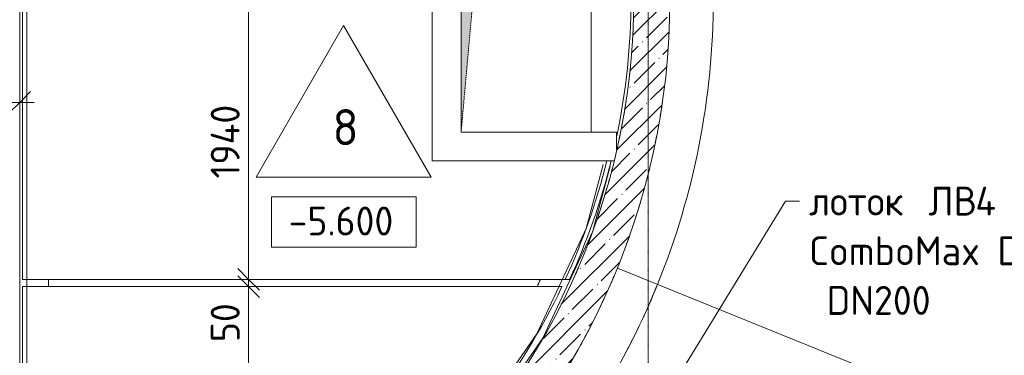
# Model space of a CAD drawing. Header units: millimetres. Extents: x 82112 to 162374, y -10965 to 131389.
# Tile 44 of 82: x 129670 to 136484, y 68284 to 70609. Entities that reach past the tile are written whole.
import ezdxf

# ---------------------------------------------------------------- set-up
doc = ezdxf.new("R2010")
doc.units = ezdxf.units.MM
doc.linetypes.add('3_ Штрих_ 1 х 1 мм', pattern=[2, 1, -1])
doc.linetypes.add('4_ Штрихпунктир_ 10 х 2 мм', pattern=[14, 10, -2, 0, -2])
for name, color, linetype, lineweight in [('A-ANNO-DIMS', 7, 'Continuous', 5), ('A-ANNO-DIMS-100', 7, 'Continuous', 5), ('A-DETL-GENF', 7, 'Continuous', 13), ('A-FLOR', 7, 'Continuous', 13), ('A-FLOR-IDEN', 7, 'Continuous', 5), ('A-GENM', 7, 'Continuous', 13), ('A-WALL', 7, 'Continuous', 13), ('A-WALL-PATT', 7, 'Continuous', 13), ('G-ANNO-DIMS', 7, 'Continuous', 5), ('G-ANNO-TEXT', 7, 'Continuous', 5), ('I-WALL', 7, 'Continuous', 13), ('M-EQPM', 7, 'Continuous', 13), ('S-GRID', 7, 'Continuous', 5)]:
    doc.layers.add(name, color=color, linetype=linetype, lineweight=lineweight)
doc.styles.add('GOST Common_2', font='GOST_Common.ttf', dxfattribs={"height": 200})
doc.styles.add('GOST Common_3', font='GOST_Common.ttf', dxfattribs={"height": 250})
doc.dimstyles.new('2_мм', dxfattribs={"dimscale": 304.8, "dimtxt": 201.142999, "dimasz": 0.492126, "dimexe": 0.328084, "dimexo": 0.492126, "dimgap": 0, "dimtad": 1, "dimdec": 0, "dimdsep": 46, "dimtxsty": 'GOST Common_2', "dimblk1": 'OBLIQUE', "dimblk2": 'OBLIQUE', "dimsah": 1, "dimcen": 0.09, "dimdle": 0.328084, "dimadec": 5, "dimazin": 2, "dimtfac": 1, "dimtdec": 4, "dimtix": 1, "dimtmove": 1, "dimatfit": 3, "dimfxl": 1, "dimtvp": 1, "dimtolj": 1, "dimtzin": 0, "dimarcsym": 2})
doc.dimstyles.new('2_мм_1', dxfattribs={"dimscale": 304.8, "dimtxt": 201.142999, "dimasz": 0.492126, "dimexe": 0.328084, "dimexo": 0.492126, "dimgap": 0, "dimtad": 1, "dimdec": 0, "dimdsep": 46, "dimtxsty": 'GOST Common_2', "dimblk1": 'OBLIQUE', "dimblk2": 'OBLIQUE', "dimsah": 1, "dimcen": 0.09, "dimdle": 0.328084, "dimadec": 5, "dimazin": 2, "dimtfac": 1, "dimtdec": 4, "dimtix": 1, "dimtmove": 0, "dimatfit": 3, "dimfxl": 1, "dimtvp": 1, "dimtolj": 1, "dimtzin": 0, "dimarcsym": 2})

# ---------------------------------------------------------------- blocks, each defined once
blk = doc.blocks.new('АР_Канал вертикальный прямоугольный - ОВ-5386081--01_Подвал_МП_часть В')
at = {"layer": 'A-DETL-GENF'}
blk.add_hatch(color=256, dxfattribs=at).paths.add_polyline_path([(-450, -700), (-335, 585), (450, 700), (-450, 700)])
at = {"layer": 'A-DETL-GENF', "linetype": '3_ Штрих_ 1 х 1 мм'}
for p, q in [((450, 700), (-450, 700)), ((-450, 700), (-450, -700)), ((450, 700), (-450, 700)), ((-450, 700), (-450, -700)), ((-335, 585), (450, 700)), ((-335, 585), (450, 700)), ((450, -700), (450, 700)), ((-450, -700), (-335, 585)), ((-450, -700), (-335, 585)), ((-450, -700), (450, -700))]:
    blk.add_line(p, q, dxfattribs=at)
at = {"layer": 'M-EQPM'}
for p, q in [((-450, -700), (-450, 700)), ((-450, 700), (450, 700)), ((450, 700), (450, -700)), ((450, -700), (-450, -700))]:
    blk.add_line(p, q, dxfattribs=at)
blk = doc.blocks.new('АР-Заполнение деф_ шва - Д_ш_-V25--01_Подвал_МП_часть В')
at = {"layer": 'A-GENM'}
for p, q in [((0, 25), (5200, 25)), ((0.1, -25), (5200, -25))]:
    blk.add_line(p, q, dxfattribs=at)
blk = doc.blocks.new('АР-Заполнение деф_ шва - Д_ш__Пристенный-4503211--01_Подвал_МП_часть В')
at = {"layer": 'A-GENM'}
for p, q in [((0, 25), (456, 25)), ((0, -25), (459.9, -25))]:
    blk.add_line(p, q, dxfattribs=at)
blk = doc.blocks.new('АР-Заполнение деф_ шва - Д_ш__Пристенный-4439191--01_Подвал_МП_часть В')
at = {"layer": 'A-GENM'}
for p, q in [((1.7, 25), (814.6, 25)), ((0, -25), (814.6, -25))]:
    blk.add_line(p, q, dxfattribs=at)
blk = doc.blocks.new('АР-Заполнение деф_ шва - Д_ш__Пристенный-4439189--01_Подвал_МП_часть В')
at = {"layer": 'A-GENM'}
for p, q in [((0, 25), (809.6, 25)), ((0, -25), (822, -25))]:
    blk.add_line(p, q, dxfattribs=at)
blk = doc.blocks.new('АР-Заполнение деф_ шва - Д_ш_-7653656--01_Подвал_МП_часть В')
at = {"layer": 'A-GENM'}
for p, q in [((0, 25), (3705, 25)), ((0, -25), (3705, -25))]:
    blk.add_line(p, q, dxfattribs=at)
blk = doc.blocks.new('Высотные отметки - Frame_2-749557--01_Подвал_МП_часть В')
at = {"layer": 'G-ANNO-DIMS'}
for p, q in [((-5, 3.5), (-5, 0)), ((5, 3.5), (-5, 3.5)), ((5, 0), (5, 3.5)), ((-5, 0), (5, 0))]:
    blk.add_line(p, q, dxfattribs=at)
blk = doc.blocks.new('Марка полов - Марка полов-4106608--01_Подвал_МП_часть В')
at = {"layer": 'A-FLOR-IDEN'}
for p, q in [((0, 7), (-6.062, -3.5)), ((6.062, -3.5), (0, 7)), ((-6.062, -3.5), (6.062, -3.5))]:
    blk.add_line(p, q, dxfattribs=at)
blk = doc.blocks.new('DIMBLOCK64--01_Подвал_МП_часть В')
at = {"layer": 'A-ANNO-DIMS-100', "transparency": 16777216}
for p, q in [((126257.5, 69991.2), (126257.5, 70135.2)), ((129670, 69991.2), (129670, 70135.2)), ((126257.5, 70035.2), (129770, 70035.2)), ((126257.5, 70035.2), (126257.5, 69991.2)), ((129670, 70035.2), (129670, 69991.2))]:
    blk.add_line(p, q, dxfattribs=at)
at = {"layer": 'A-ANNO-DIMS-100', "lineweight": 25, "transparency": 16777216}
for p, q in [((126257.5, 70035.2), (126332.5, 70110.2)), ((129670, 70035.2), (129745, 70110.2)), ((126257.5, 70035.2), (126182.5, 69960.2)), ((129670, 70035.2), (129595, 69960.2))]:
    blk.add_line(p, q, dxfattribs=at)
at = {"layer": 'A-ANNO-DIMS-100', "color": 0, "transparency": 16777216, "insert": (127692.7, 70296.5), "char_height": 200, "width": 650.476, "attachment_point": 1, "line_spacing_factor": 1.022761, "style": 'GOST Common_2'}
blk.add_mtext('3413', dxfattribs=at)
blk = doc.blocks.new('_Oblique')
at = {"color": 0, "linetype": 'ByBlock', "lineweight": -2}
blk.add_line((-0.5, -0.5), (0.5, 0.5), dxfattribs=at)
blk = doc.blocks.new('DIMBLOCK124--01_Подвал_МП_часть В')
at = {"layer": 'A-ANNO-DIMS-100', "lineweight": 25, "transparency": 16777216}
for p, q in [((131253.6, 70750), (131178.6, 70825)), ((131253.6, 70750), (131328.6, 70675)), ((131253.6, 68810), (131178.6, 68885)), ((131253.6, 68810), (131328.6, 68735))]:
    blk.add_line(p, q, dxfattribs=at)
at = {"layer": 'A-ANNO-DIMS-100', "transparency": 16777216}
for p, q in [((131253.6, 70850), (131253.6, 68810)), ((131209.6, 70750), (131353.6, 70750)), ((131253.6, 70750), (131209.6, 70750)), ((131209.6, 68810), (131353.6, 68810)), ((131253.6, 68810), (131209.6, 68810))]:
    blk.add_line(p, q, dxfattribs=at)
at = {"layer": 'A-ANNO-DIMS-100', "color": 0, "transparency": 16777216, "insert": (130992.2, 69509), "char_height": 200, "width": 650.476, "attachment_point": 1, "rotation": 90, "line_spacing_factor": 1.022761, "style": 'GOST Common_2'}
blk.add_mtext('1940', dxfattribs=at)
blk = doc.blocks.new('DIMBLOCK125--01_Подвал_МП_часть В')
at = {"layer": 'A-ANNO-DIMS-100', "lineweight": 25, "transparency": 16777216}
for p, q in [((131253.6, 68810), (131178.6, 68885)), ((131253.6, 68760), (131178.6, 68835)), ((131253.6, 68810), (131328.6, 68735)), ((131253.6, 68760), (131328.6, 68685))]:
    blk.add_line(p, q, dxfattribs=at)
at = {"layer": 'A-ANNO-DIMS-100', "transparency": 16777216}
for p, q in [((131209.6, 68810), (131353.6, 68810)), ((131253.6, 68810), (131209.6, 68810)), ((131209.6, 68760), (131353.6, 68760)), ((131253.6, 68760), (131209.6, 68760)), ((131253.6, 68810), (131253.6, 68760)), ((131253.6, 68754.8), (131253.6, 68785)), ((131253.6, 68375.3), (131253.6, 68754.8))]:
    blk.add_line(p, q, dxfattribs=at)
at = {"layer": 'A-ANNO-DIMS-100', "color": 0, "transparency": 16777216, "insert": (130992.2, 68375.3), "char_height": 200, "width": 335.466, "attachment_point": 1, "rotation": 90, "line_spacing_factor": 1.022761, "style": 'GOST Common_2'}
blk.add_mtext('50', dxfattribs=at)
blk = doc.blocks.new('DIMBLOCK126--01_Подвал_МП_часть В')
at = {"layer": 'A-ANNO-DIMS-100', "lineweight": 25, "transparency": 16777216}
for p, q in [((131253.6, 68760), (131178.6, 68835)), ((131253.6, 68760), (131328.6, 68685)), ((131253.6, 67200), (131178.6, 67275)), ((131253.6, 67200), (131328.6, 67125))]:
    blk.add_line(p, q, dxfattribs=at)
at = {"layer": 'A-ANNO-DIMS-100', "transparency": 16777216}
for p, q in [((131209.6, 68760), (131353.6, 68760)), ((131253.6, 68760), (131209.6, 68760)), ((131253.6, 68760), (131253.6, 67200)), ((131209.6, 67200), (131353.6, 67200)), ((131253.6, 67200), (131209.6, 67200))]:
    blk.add_line(p, q, dxfattribs=at)
at = {"layer": 'A-ANNO-DIMS-100', "color": 0, "transparency": 16777216, "insert": (130992.2, 67719.2), "char_height": 200, "width": 625.93, "attachment_point": 1, "rotation": 90, "line_spacing_factor": 1.022761, "style": 'GOST Common_2'}
blk.add_mtext('1560', dxfattribs=at)

msp = doc.modelspace()

# ---------------------------------------------------------------- hatches: boundary and pattern name
at = {"layer": 'A-WALL-PATT', "lineweight": 5}
h = msp.add_hatch(dxfattribs=at)
h.set_pattern_fill('FP_1', color=256, style=0, pattern_type=2)
h.set_pattern_definition([(45, (0, 0), (-114.04925, 114.04925), []), (45, (114.05, 0), (-114.04925, 114.04925), [201.612, -40.322, 3.353, -36.97])])
h.paths.add_polyline_path([(132437.119208, 66988), (132613.78296, 67146.565913), (132790.431182, 67321.892451), (132943.30605, 67488.176575), (133095.40752, 67670.435656), (133238.595952, 67859.777418), (133372.542026, 68055.766394), (133496.937681, 68257.951831), (133611.496818, 68465.868722), (133715.955965, 68679.03888), (133810.074876, 68896.972036), (133893.637086, 69119.166965), (133966.450412, 69345.112643), (134028.34739, 69574.289417), (134079.185664, 69806.170205), (134118.848311, 70040.221704), (134148.877865, 70298.575519), (134164.307755, 70512.679904), (134170, 70750), (133920, 70750), (133913.940827, 70511.421892), (133895.77893, 70273.458927), (133861.845489, 70016.040407), (133823.365364, 69801.829486), (133769.300404, 69569.379045), (133703.505656, 69339.972684), (133626.150766, 69114.201898), (133537.435181, 68892.648806), (133437.587645, 68675.884657), (133326.865601, 68464.468347), (133205.554531, 68258.944986), (133073.967221, 68059.844492), (132932.442952, 67867.680217), (132781.346625, 67682.947634), (132621.067824, 67506.123051), (132452.019806, 67337.662389), (132274.63844, 67178)])

# ---------------------------------------------------------------- linework, layer by layer
at = {"layer": 'A-FLOR'}
for p, q in [((129690, 77130), (129690, 68810)), ((129720, 77130), (129720, 68810)), ((137327.673834, 67459.388355), (133806.626912, 68888.453984)), ((129690, 68810), (133475.944687, 68810)), ((129690, 68760), (129690, 67200.075128)), ((133422.665821, 68760), (129690, 68760)), ((129720, 68760), (129720, 67200)), ((129870.000004, 68760), (129870.000004, 68810)), ((133562.981154, 68374.91796), (133561.363271, 68371.961954))]:
    msp.add_line(p, q, dxfattribs=at)
for centre, radius, start, end in [((129250, 70750.075128), 4650, 348.2336690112, 360), ((129220, 70750), 4700, 356.162306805, 357.1213609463), ((129220, 70750), 4700, 353.0921522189, 354.2427067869), ((129220, 70750), 4700, 350.1316459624, 351.3640363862), ((129220, 70750), 4700, 347.207689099, 348.4853485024), ((129220, 70750), 4650, 335.3417912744, 346.0626834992), ((129250, 70750.075128), 4650, 335.3407726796, 346.0603611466), ((129220, 70750), 4700, 344.3003455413, 345.6066417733), ((129220, 70750), 4700, 341.4019475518, 342.7279147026), ((129220, 70750), 4700, 338.508916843, 339.8491656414), ((129220, 70750), 4700, 335.6193590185, 336.9703927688), ((129220, 70750), 4650, 310.2315172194, 334.6620247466), ((129270, 70750), 4450, 333.4348839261, 334.1481541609)]:
    msp.add_arc(centre, radius, start, end, dxfattribs=at)
for points in [[(134470, 70750), (134469.990563, 70412.381752), (134404.723633, 69737.943881), (134211.563618, 69088.470692), (134084.6043, 68775.633013)], [(134164.235452, 70511.412323), (134164.25584, 70511.83442), (134164.276175, 70512.25652), (134164.296456, 70512.678624)], [(134103.706705, 69942.615848), (134108.969004, 69974.455691), (134113.919809, 70006.347633), (134118.558479, 70038.285914)], [(134111.491993, 69991.18137), (134111.782664, 69993.055085), (134112.072258, 69994.928967), (134112.360776, 69996.803015)], [(134067.489759, 69747.830824), (134067.727741, 69748.981941), (134067.965312, 69750.133143), (134068.202474, 69751.284428)], [(134003.163907, 69475.75052), (134011.63385, 69507.539139), (134019.786806, 69539.410755), (134027.621108, 69571.359463)], [(134015.997889, 69524.88625), (134016.253301, 69525.886127), (134016.508402, 69526.886083), (134016.763189, 69527.886117)], [(133936.148734, 69246.576937), (133946.207306, 69278.132101), (133955.948855, 69309.785813), (133965.371684, 69341.532052)], [(133955.468606, 69308.529295), (133955.793878, 69309.597863), (133956.118787, 69310.666539), (133956.443334, 69311.735323)], [(133856.095394, 69015.335733), (133868.500371, 69048.494849), (133880.548173, 69081.783405), (133892.236732, 69115.194057)], [(133885.647041, 69096.448874), (133886.103558, 69097.736977), (133886.55954, 69099.025264), (133887.014987, 69100.313735)], [(133806.626912, 68888.453984), (133807.20103, 68889.868654), (133807.774488, 68891.283583), (133808.347288, 68892.698769)], [(133760.535821, 68778.702244), (133776.334878, 68815.091862), (133791.699873, 68851.678419), (133806.626912, 68888.453984)], [(134084.6043, 68775.633013), (134005.932811, 68581.811011), (133825.649778, 68204.067186), (133489.446308, 67673.345864), (133092.365078, 67186.494356), (132791.069044, 66895.955081), (132632.09613, 66760)], [(133660.359879, 68562.377115), (133678.776106, 68599.758606), (133696.721514, 68637.375182), (133714.191581, 68675.217635)]]:
    msp.add_open_spline(points, degree=3, dxfattribs=at)
for points, knots in [([(134057.994786, 69702.963775), (134065.100931, 69735.792718), (134072.026386, 69769.441694), (134078.599941, 69803.159361), (134078.745908, 69803.908996)], [-0.552820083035, -0.552820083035, -0.552820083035, -0.552820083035, -0.5, -0.49879901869, -0.49879901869, -0.49879901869, -0.49879901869]), ([(133987.285883, 68551.026273), (133988.200496, 68553.009127), (134022.323017, 68627.107293), (134054.729712, 68702.025596), (134084.6043, 68775.633013)], [0.87156200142, 0.87156200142, 0.87156200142, 0.87156200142, 0.875, 1, 1, 1, 1]), ([(133550.307393, 68351.890034), (133550.916384, 68352.989664), (133571.200002, 68389.647941), (133591.016275, 68426.561239), (133609.794086, 68462.598436)], [-0.251594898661, -0.251594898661, -0.251594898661, -0.251594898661, -0.25, -0.19843697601, -0.19843697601, -0.19843697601, -0.19843697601]), ([(133879.696659, 68331.379141), (133881.696626, 68335.232249), (133906.782147, 68383.708621), (133931.110919, 68432.57465), (133952.857171, 68477.872297)], [0.743162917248, 0.743162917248, 0.743162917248, 0.743162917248, 0.75, 0.829125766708, 0.829125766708, 0.829125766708, 0.829125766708])]:
    msp.add_open_spline(points, degree=3, knots=knots, dxfattribs=at)
at = {"layer": 'A-WALL'}
for radius, end in [(4700, 0), (4950, 360)]:
    msp.add_arc((129220, 70750), radius, 310.5358021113, end, dxfattribs=at)
at = {"layer": 'G-ANNO-TEXT'}
for p, q in [((133317.413538, 66649.68902), (134969.24903, 69352.238789)), ((134969.24903, 69352.238789), (135067.813, 69352.238789))]:
    msp.add_line(p, q, dxfattribs=at)
at = {"layer": 'I-WALL'}
for p, q in [((132525, 69630), (132525, 71430)), ((133625, 69830), (133801.21163, 69830)), ((133801.21163, 69706.580268), (133801.21163, 69830)), ((133783.400052, 69630), (132525, 69630))]:
    msp.add_line(p, q, dxfattribs=at)
at = {"layer": 'S-GRID', "linetype": '4_ Штрихпунктир_ 10 х 2 мм'}
msp.add_line((134020, 53841.693029), (134020, 75434.864592), dxfattribs=at)

# ---------------------------------------------------------------- block references
at = {"layer": 'A-FLOR-IDEN', "xscale": 99.99999999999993, "yscale": 99.99999999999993, "zscale": 99.99999999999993}
msp.add_blockref('Марка полов - Марка полов-4106608--01_Подвал_МП_часть В', (131912.037238, 69867.177568), dxfattribs=at)
at = {"layer": 'A-GENM'}
for name, p, rotation in [('АР-Заполнение деф_ шва - Д_ш_-V25--01_Подвал_МП_часть В', (129695, 71350.075128), 270), ('АР-Заполнение деф_ шва - Д_ш__Пристенный-4503211--01_Подвал_МП_часть В', (133733.343775, 69600), 255.0000000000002), ('АР-Заполнение деф_ шва - Д_ш__Пристенный-4439191--01_Подвал_МП_часть В', (133614.31997, 69155.797116), 244.9999999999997), ('АР-Заполнение деф_ шва - Д_ш__Пристенный-4439189--01_Подвал_МП_часть В', (133270.064818, 68417.539559), 235.1019279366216)]:
    msp.add_blockref(name, p, dxfattribs=dict(at, rotation=rotation))
msp.add_blockref('АР-Заполнение деф_ шва - Д_ш_-7653656--01_Подвал_МП_часть В', (129720, 68785), dxfattribs=at)
at = {"layer": 'G-ANNO-DIMS', "xscale": 99.99999999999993, "yscale": 99.99999999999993, "zscale": 99.99999999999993}
msp.add_blockref('Высотные отметки - Frame_2-749557--01_Подвал_МП_часть В', (131913.255575, 69032.634447), dxfattribs=at)
at = {"layer": 'M-EQPM'}
msp.add_blockref('АР_Канал вертикальный прямоугольный - ОВ-5386081--01_Подвал_МП_часть В', (133175, 70530), dxfattribs=at)

# ---------------------------------------------------------------- texts
at = {"layer": 'A-FLOR-IDEN', "insert": (131835.160955, 69989.23924), "char_height": 250, "width": 216.455625, "attachment_point": 1, "style": 'GOST Common_3'}
msp.add_mtext('\\fGOST Common|b0|i0|c204|p34|;8', dxfattribs=at)
at = {"layer": 'G-ANNO-DIMS', "insert": (131531.099049, 69314.000108), "char_height": 200, "width": 917.17566319, "attachment_point": 1, "line_spacing_factor": 1.022761, "style": 'GOST Common_2'}
msp.add_mtext('-5.600', dxfattribs=at)
at = {"layer": 'G-ANNO-TEXT', "char_height": 200, "attachment_point": 1, "style": 'GOST Common_2'}
for s, insert, width in [('\\fGOST Common|b0|i0|c204|p34|; ', (135886.8755, 69452.238789), 88.185625), ('ЛВ', (135959.635917, 69452.238789), 392.826875), ('4 ', (136283.7505, 69452.238789), 288.6075), ('лоток', (135132.813, 69452.238789), 913.92375), ('ComboMax Drive', (135132.813, 69108.280455), 2348.944375), (' DN200', (135132.813, 68764.322122), 1018.143125)]:
    msp.add_mtext(s, dxfattribs=dict(at, insert=insert, width=width))

# ---------------------------------------------------------------- dimensions: what is measured, and where the dimension line sits
at = {"layer": 'A-ANNO-DIMS'}
for base, p1, p2, override, picture, middle in [((131253.565697, 68810), (131359.631714, 70750), (131359.631714, 68810), {"dimpost": '<>', "dimfxl": 1940}, 'DIMBLOCK124--01_Подвал_МП_часть В', (131153.565697, 69780)), ((131253.565697, 67200), (131359.631714, 68760), (131359.631714, 67200), {"dimpost": '<>', "dimfxl": 1560}, 'DIMBLOCK126--01_Подвал_МП_часть В', (131153.565697, 67980))]:
    dim = msp.add_linear_dim(base=base, p1=p1, p2=p2, angle=90, dimstyle='2_мм_1', override=override, dxfattribs=at)
    dim.commit()
    dim.dimension.update_dxf_attribs({"geometry": picture, "text_midpoint": middle})
dim = msp.add_linear_dim(base=(129669.9999999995, 70035.1627225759), p1=(126257.4999999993, 70141.2287397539), p2=(129669.9999999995, 70141.2287397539), dimstyle='2_мм_1', override={"dimpost": '<>', "dimfxl": 3412.5}, dxfattribs=at)
dim.commit()
dim.dimension.update_dxf_attribs({"geometry": 'DIMBLOCK64--01_Подвал_МП_часть В', "text_midpoint": (127963.7499999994, 70135.1627225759)})
dim = msp.add_linear_dim(base=(131253.565697, 68760), p1=(131359.631714, 68810), p2=(131359.631714, 68760), angle=90, dimstyle='2_мм', override={"dimpost": '<>', "dimfxl": 50}, dxfattribs=at)
dim.commit()
dim.dimension.update_dxf_attribs({"geometry": 'DIMBLOCK125--01_Подвал_МП_часть В', "text_midpoint": (131125.533369, 68543.019097), "dimtype": 160, "text_rotation": 90})

doc.saveas('drawing.dxf')
